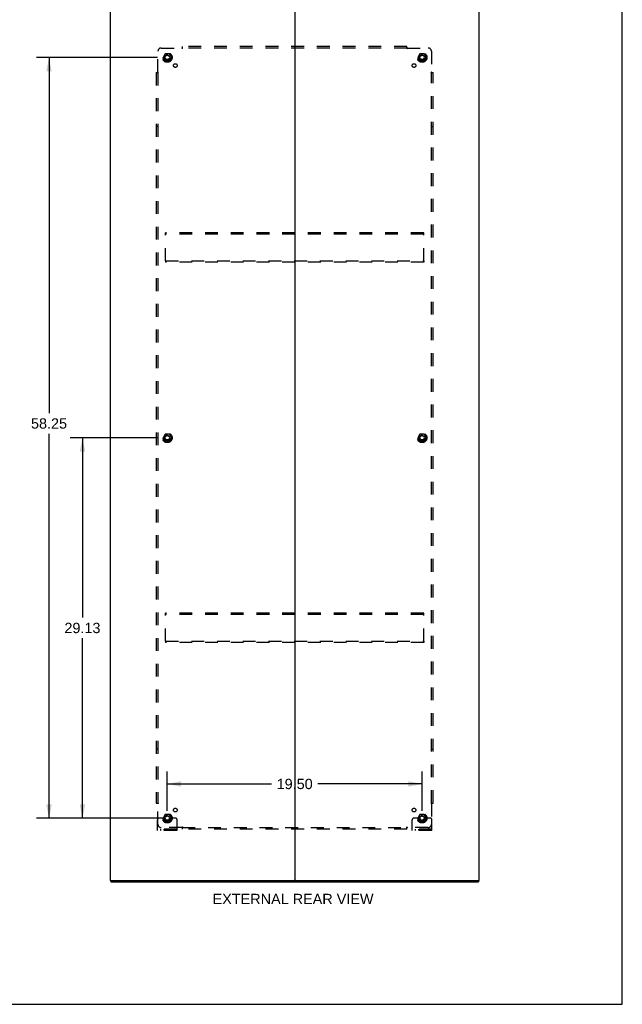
# Model space of a CAD drawing. Header units: inches. Extents: x 0 to 179, y 0 to 116.
# Tile 22 of 24: x 133 to 179, y 0 to 75. Entities that reach past the tile are written whole.
import ezdxf

# ---------------------------------------------------------------- set-up
doc = ezdxf.new("R2010")
doc.units = ezdxf.units.IN
doc.header["$LTSCALE"] = 9.842105
doc.header["$MEASUREMENT"] = 0
doc.linetypes.add('HIDDEN', pattern=[0.2, 0.1, -0.1])
doc.layers.get('0').update_dxf_attribs({"linetype": 'CONTINUOUS'})
for name, color, linetype in [('DEFAULT_2', 8, 'HIDDEN'), ('DIMENSIONS', 7, 'CONTINUOUS'), ('SUBPANEL', 7, 'CONTINUOUS')]:
    doc.layers.add(name, color=color, linetype=linetype)
doc.styles.get("Standard").update_dxf_attribs({"font": 'arial.ttf'})
doc.dimstyles.new('DIMSTYLE_1', dxfattribs={"dimtxt": 0.789474, "dimasz": 1.052632, "dimexe": 0.09, "dimexo": 0.07, "dimgap": 0.0375, "dimtad": 0, "dimtih": 1, "dimtoh": 1, "dimzin": 4, "dimdsep": 46, "dimtxsty": 'Standard', "dimblk": '_FILLED', "dimblk1": '_FILLED', "dimblk2": '_FILLED', "dimcen": 0.09, "dimadec": 3, "dimazin": 1, "dimtfac": 1, "dimtdec": 3, "dimtofl": 0, "dimtmove": 0, "dimatfit": 3, "dimldrblk": '_FILLED', "dimfxl": 0, "dimtolj": 1, "dimtzin": 4, "dimarcsym": 0})

# ---------------------------------------------------------------- blocks, each defined once
blk = doc.blocks.new('_FILLED')
at = {"color": 0, "linetype": 'ByBlock'}
blk.add_solid([(0, 0), (-1, 0.2), (-1, -0.2)], dxfattribs=at)
blk = doc.blocks.new('*D3')
at = {"layer": 'DIMENSIONS', "color": 2, "linetype": 'Continuous'}
for p, q in [((143.385, 72.506), (134.122, 72.506)), ((135.07, 72.506), (135.07, 45.267)), ((135.07, 14.256), (135.07, 43.688)), ((143.385, 14.256), (134.122, 14.256))]:
    blk.add_line(p, q, dxfattribs=at)
at = {"layer": 'DIMENSIONS', "color": 2, "linetype": 'Continuous', "xscale": 1.0526315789, "yscale": 1.0526315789, "zscale": 1.0526315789}
for p, rotation in [((135.07, 72.506), 90), ((135.07, 14.256), 270)]:
    blk.add_blockref('_FILLED', p, dxfattribs=dict(at, rotation=rotation))
at = {"layer": 'DIMENSIONS', "color": 2, "linetype": 'Continuous', "insert": (135.07, 44.872), "char_height": 0.7895, "width": 2.75876, "attachment_point": 2, "line_spacing_factor": 0.9}
blk.add_mtext('58.25', dxfattribs=at)
blk = doc.blocks.new('*D4')
at = {"layer": 'DIMENSIONS', "color": 2, "linetype": 'Continuous'}
for p, q in [((144.122, 14.827), (144.122, 17.821)), ((163.622, 14.827), (163.622, 17.821)), ((144.122, 16.874), (152.098, 16.874)), ((163.622, 16.874), (155.646, 16.874))]:
    blk.add_line(p, q, dxfattribs=at)
at = {"layer": 'DIMENSIONS', "color": 2, "linetype": 'Continuous', "xscale": 1.0526315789, "yscale": 1.0526315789, "zscale": 1.0526315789, "rotation": 180}
blk.add_blockref('_FILLED', (144.122, 16.874), dxfattribs=at)
at = {"layer": 'DIMENSIONS', "color": 2, "linetype": 'Continuous', "xscale": 1.0526315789, "yscale": 1.0526315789, "zscale": 1.0526315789}
blk.add_blockref('_FILLED', (163.622, 16.874), dxfattribs=at)
at = {"layer": 'DIMENSIONS', "color": 2, "linetype": 'Continuous', "insert": (153.872, 17.268), "char_height": 0.7895, "width": 2.75876, "attachment_point": 2, "line_spacing_factor": 0.9}
blk.add_mtext('19.50', dxfattribs=at)
blk = doc.blocks.new('*D5')
at = {"layer": 'DIMENSIONS', "color": 2, "linetype": 'Continuous'}
for p, q in [((143.385, 43.381), (136.681, 43.381)), ((137.629, 43.381), (137.629, 29.608)), ((137.629, 14.256), (137.629, 28.029)), ((143.385, 14.256), (136.681, 14.256))]:
    blk.add_line(p, q, dxfattribs=at)
at = {"layer": 'DIMENSIONS', "color": 2, "linetype": 'Continuous', "xscale": 1.0526315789, "yscale": 1.0526315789, "zscale": 1.0526315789}
for p, rotation in [((137.629, 43.381), 90), ((137.629, 14.256), 270)]:
    blk.add_blockref('_FILLED', p, dxfattribs=dict(at, rotation=rotation))
at = {"layer": 'DIMENSIONS', "color": 2, "linetype": 'Continuous', "insert": (137.629, 29.213), "char_height": 0.7895, "width": 2.75876, "attachment_point": 2, "line_spacing_factor": 0.9}
blk.add_mtext('29.13', dxfattribs=at)

msp = doc.modelspace()

# ---------------------------------------------------------------- linework, layer by layer
at = {"color": 7, "linetype": 'Continuous'}
for p, q in [((178.947, 0), (178.947, 115.789)), ((139.799, 9.485), (139.799, 9.381)), ((139.803, 9.485), (139.837, 9.485)), ((153.832, 9.485), (153.912, 9.485)), ((167.907, 9.485), (167.94, 9.485)), ((167.945, 9.485), (167.945, 9.381)), ((0, 0), (178.947, 0))]:
    msp.add_line(p, q, dxfattribs=at)
at = {"color": 3, "linetype": 'Continuous'}
for p, q in [((139.747, 77.277), (139.747, 9.485)), ((153.872, 77.237), (153.872, 9.525)), ((167.997, 9.485), (167.997, 77.277)), ((139.803, 9.485), (139.747, 9.485)), ((139.799, 9.381), (167.945, 9.381)), ((139.837, 9.485), (153.832, 9.485)), ((153.912, 9.485), (167.907, 9.485)), ((167.94, 9.485), (167.997, 9.485))]:
    msp.add_line(p, q, dxfattribs=at)
for centre, start, end in [((153.832, 9.525), 270, 360), ((153.912, 9.525), 180, 270)]:
    msp.add_arc(centre, 0.04, start, end, dxfattribs=at)
at = {"layer": 'DEFAULT_2', "color": 8, "linetype": 'HIDDEN'}
for p, q in [((143.959, 72.778), (143.804, 72.511)), ((143.804, 72.501), (143.959, 72.233)), ((144.276, 72.783), (143.967, 72.783)), ((144.439, 72.511), (144.285, 72.778)), ((144.285, 72.233), (144.439, 72.501)), ((163.459, 72.778), (163.304, 72.511)), ((163.304, 72.501), (163.459, 72.233)), ((163.776, 72.783), (163.467, 72.783)), ((163.939, 72.511), (163.785, 72.778)), ((163.785, 72.233), (163.939, 72.501)), ((144.276, 72.228), (143.967, 72.228)), ((163.776, 72.228), (163.467, 72.228)), ((143.997, 58.964), (143.997, 59.068)), ((163.747, 59.068), (143.997, 59.068)), ((143.997, 56.922), (143.997, 58.964)), ((163.747, 58.964), (143.997, 58.964)), ((163.747, 58.964), (163.747, 59.068)), ((163.747, 56.922), (163.747, 58.964)), ((143.997, 56.922), (143.997, 56.818)), ((143.997, 56.922), (163.747, 56.922)), ((163.747, 56.818), (143.997, 56.818)), ((163.747, 56.922), (163.747, 56.818)), ((143.959, 43.653), (143.804, 43.386)), ((143.804, 43.376), (143.959, 43.108)), ((144.276, 43.658), (143.967, 43.658)), ((144.276, 43.103), (143.967, 43.103)), ((144.439, 43.386), (144.285, 43.653)), ((144.285, 43.108), (144.439, 43.376)), ((163.459, 43.653), (163.304, 43.386)), ((163.304, 43.376), (163.459, 43.108)), ((163.776, 43.658), (163.467, 43.658)), ((163.776, 43.103), (163.467, 43.103)), ((163.939, 43.386), (163.785, 43.653)), ((163.785, 43.108), (163.939, 43.376)), ((163.747, 29.943), (143.997, 29.943)), ((143.997, 29.839), (143.997, 29.943)), ((163.747, 29.839), (143.997, 29.839)), ((143.997, 27.797), (143.997, 29.839)), ((163.747, 29.839), (163.747, 29.943)), ((163.747, 27.797), (163.747, 29.839)), ((143.997, 27.797), (163.747, 27.797)), ((143.997, 27.797), (143.997, 27.693)), ((163.747, 27.693), (143.997, 27.693)), ((163.747, 27.797), (163.747, 27.693)), ((143.959, 14.528), (143.804, 14.261)), ((144.276, 14.533), (143.967, 14.533)), ((144.439, 14.261), (144.285, 14.528)), ((163.459, 14.528), (163.304, 14.261)), ((163.776, 14.533), (163.467, 14.533)), ((163.939, 14.261), (163.785, 14.528)), ((143.372, 13.308), (143.372, 14.131)), ((143.586, 14.256), (143.497, 14.256)), ((143.707, 14.256), (143.586, 14.256)), ((143.947, 14.256), (143.707, 14.256)), ((143.804, 14.251), (143.959, 13.983)), ((144.276, 13.978), (143.967, 13.978)), ((144.285, 13.983), (144.439, 14.251)), ((144.297, 14.256), (144.536, 14.256)), ((144.657, 14.256), (144.536, 14.256)), ((144.747, 14.256), (144.657, 14.256)), ((144.872, 13.308), (144.872, 14.131)), ((162.872, 13.308), (162.872, 14.131)), ((163.086, 14.256), (162.997, 14.256)), ((163.207, 14.256), (163.086, 14.256)), ((163.447, 14.256), (163.207, 14.256)), ((163.304, 14.251), (163.459, 13.983)), ((163.776, 13.978), (163.467, 13.978)), ((163.785, 13.983), (163.939, 14.251)), ((163.797, 14.256), (164.036, 14.256)), ((164.157, 14.256), (164.036, 14.256)), ((164.247, 14.256), (164.157, 14.256)), ((164.372, 13.308), (164.372, 14.131)), ((144.872, 13.412), (143.372, 13.412)), ((144.872, 13.308), (143.372, 13.308)), ((143.619, 13.308), (143.619, 13.412)), ((143.875, 13.308), (143.875, 13.412)), ((144.369, 13.308), (144.369, 13.412)), ((144.625, 13.308), (144.625, 13.412)), ((164.372, 13.412), (162.872, 13.412)), ((164.372, 13.308), (162.872, 13.308)), ((163.119, 13.308), (163.119, 13.412)), ((163.375, 13.308), (163.375, 13.412)), ((163.869, 13.308), (163.869, 13.412)), ((164.125, 13.308), (164.125, 13.412))]:
    msp.add_line(p, q, dxfattribs=at)
for centre, radius in [((144.122, 72.506), 0.372), ((144.122, 72.506), 0.356), ((144.122, 72.506), 0.312), ((144.122, 72.506), 0.204), ((144.122, 72.506), 0.188), ((144.122, 72.506), 0.183), ((144.122, 72.506), 0.165), ((163.622, 72.506), 0.372), ((163.622, 72.506), 0.356), ((163.622, 72.506), 0.312), ((163.622, 72.506), 0.204), ((163.622, 72.506), 0.188), ((163.622, 72.506), 0.183), ((163.622, 72.506), 0.165), ((144.122, 43.381), 0.372), ((144.122, 43.381), 0.356), ((163.622, 43.381), 0.372), ((163.622, 43.381), 0.356), ((144.122, 43.381), 0.312), ((144.122, 43.381), 0.204), ((144.122, 43.381), 0.188), ((144.122, 43.381), 0.183), ((144.122, 43.381), 0.165), ((163.622, 43.381), 0.312), ((163.622, 43.381), 0.204), ((163.622, 43.381), 0.188), ((163.622, 43.381), 0.183), ((163.622, 43.381), 0.165), ((144.122, 14.256), 0.372), ((144.122, 14.256), 0.356), ((144.122, 14.256), 0.312), ((144.122, 14.256), 0.204), ((144.122, 14.256), 0.188), ((144.122, 14.256), 0.183), ((144.122, 14.256), 0.165), ((163.622, 14.256), 0.372), ((163.622, 14.256), 0.356), ((163.622, 14.256), 0.312), ((163.622, 14.256), 0.204), ((163.622, 14.256), 0.188), ((163.622, 14.256), 0.183), ((163.622, 14.256), 0.165)]:
    msp.add_circle(centre, radius, dxfattribs=at)
for centre, radius, start, end in [((143.813, 72.506), 0.01, 150.01268, 209.98829), ((143.967, 72.773), 0.01, 90.01235, 149.98915), ((144.276, 72.773), 0.01, 30.01204, 89.98872), ((144.431, 72.506), 0.01, 330.01268, 29.98829), ((163.313, 72.506), 0.01, 150.01268, 209.98829), ((163.467, 72.773), 0.01, 90.01235, 149.98915), ((163.776, 72.773), 0.01, 30.01204, 89.98872), ((163.931, 72.506), 0.01, 330.01268, 29.98829), ((143.967, 72.238), 0.01, 210.01204, 269.98872), ((144.276, 72.238), 0.01, 270.01235, 329.98915), ((163.467, 72.238), 0.01, 210.01204, 269.98872), ((163.776, 72.238), 0.01, 270.01235, 329.98915), ((143.813, 43.381), 0.01, 150.01268, 209.98829), ((143.967, 43.648), 0.01, 90.01235, 149.98915), ((143.967, 43.113), 0.01, 210.01204, 269.98872), ((144.276, 43.648), 0.01, 30.01204, 89.98872), ((144.276, 43.113), 0.01, 270.01235, 329.98915), ((144.431, 43.381), 0.01, 330.01268, 29.98829), ((163.313, 43.381), 0.01, 150.01268, 209.98829), ((163.467, 43.648), 0.01, 90.01235, 149.98915), ((163.467, 43.113), 0.01, 210.01204, 269.98872), ((163.776, 43.648), 0.01, 30.01204, 89.98872), ((163.776, 43.113), 0.01, 270.01235, 329.98915), ((163.931, 43.381), 0.01, 330.01268, 29.98829), ((143.967, 14.523), 0.01, 90.01235, 149.98915), ((144.276, 14.523), 0.01, 30.01204, 89.98872), ((163.467, 14.523), 0.01, 90.01235, 149.98915), ((163.776, 14.523), 0.01, 30.01204, 89.98872), ((143.497, 14.131), 0.125, 90, 180), ((143.813, 14.256), 0.01, 150.01268, 209.98829), ((144.122, 14.256), 0.175, 180, 360), ((143.967, 13.988), 0.01, 210.01204, 269.98872), ((144.276, 13.988), 0.01, 270.01235, 329.98915), ((144.431, 14.256), 0.01, 330.01268, 29.98829), ((144.747, 14.131), 0.125, 0, 90), ((162.997, 14.131), 0.125, 90, 180), ((163.313, 14.256), 0.01, 150.01268, 209.98829), ((163.622, 14.256), 0.175, 180, 360), ((163.467, 13.988), 0.01, 210.01204, 269.98872), ((163.776, 13.988), 0.01, 270.01235, 329.98915), ((163.931, 14.256), 0.01, 330.01268, 29.98829), ((164.247, 14.131), 0.125, 0, 90)]:
    msp.add_arc(centre, radius, start, end, dxfattribs=at)
at = {"layer": 'SUBPANEL', "color": 8, "linetype": 'HIDDEN'}
for p, q in [((143.653, 73.224), (145.243, 73.224)), ((145.256, 73.204), (145.252, 73.211)), ((145.261, 73.243), (145.254, 73.237)), ((145.278, 73.183), (145.278, 73.349)), ((162.465, 73.349), (145.278, 73.349)), ((162.465, 73.224), (145.278, 73.224)), ((162.465, 73.183), (162.465, 73.349)), ((162.501, 73.224), (164.09, 73.224)), ((143.403, 71.385), (143.403, 72.974)), ((164.34, 72.974), (164.34, 71.385)), ((143.278, 71.349), (143.278, 15.412)), ((143.278, 71.349), (143.444, 71.349)), ((143.403, 71.349), (143.403, 15.412)), ((164.3, 71.349), (164.465, 71.349)), ((164.321, 71.371), (164.327, 71.375)), ((164.34, 15.412), (164.34, 71.349)), ((164.359, 71.366), (164.353, 71.373)), ((164.465, 15.412), (164.465, 71.349)), ((143.403, 67.224), (143.278, 67.224)), ((164.34, 67.224), (164.465, 67.224)), ((143.403, 19.537), (143.278, 19.537)), ((164.34, 19.537), (164.465, 19.537)), ((143.278, 15.412), (143.444, 15.412)), ((143.384, 15.395), (143.391, 15.388)), ((143.403, 13.787), (143.403, 15.376)), ((143.423, 15.39), (143.416, 15.386)), ((164.3, 15.412), (164.465, 15.412)), ((164.34, 15.376), (164.34, 13.787)), ((145.278, 13.412), (145.278, 13.578)), ((162.465, 13.412), (162.465, 13.578)), ((145.243, 13.537), (143.653, 13.537)), ((145.278, 13.537), (162.465, 13.537)), ((162.465, 13.412), (145.278, 13.412)), ((162.482, 13.518), (162.487, 13.523)), ((162.488, 13.557), (162.491, 13.55)), ((164.09, 13.537), (162.501, 13.537))]:
    msp.add_line(p, q, dxfattribs=at)
for points in [[(145.254, 73.237), (145.252, 73.235), (145.251, 73.233), (145.249, 73.231), (145.247, 73.229), (145.245, 73.227), (145.244, 73.226), (145.243, 73.224)], [(145.252, 73.211), (145.251, 73.213), (145.249, 73.215), (145.248, 73.217), (145.246, 73.219), (145.245, 73.221), (145.244, 73.223), (145.243, 73.224)], [(145.278, 73.183), (145.276, 73.184), (145.275, 73.185), (145.273, 73.185), (145.272, 73.186), (145.27, 73.187), (145.269, 73.188), (145.267, 73.189), (145.266, 73.191), (145.265, 73.192), (145.263, 73.194), (145.262, 73.195), (145.261, 73.197), (145.26, 73.199), (145.258, 73.201), (145.257, 73.202), (145.256, 73.204)], [(145.278, 73.263), (145.276, 73.261), (145.275, 73.259), (145.273, 73.257), (145.272, 73.255), (145.27, 73.253), (145.269, 73.251), (145.267, 73.249), (145.265, 73.248), (145.264, 73.246), (145.262, 73.245), (145.261, 73.243)], [(162.465, 73.263), (162.467, 73.261), (162.469, 73.259), (162.47, 73.257), (162.472, 73.255), (162.473, 73.253), (162.475, 73.251), (162.476, 73.249), (162.478, 73.248), (162.479, 73.246), (162.481, 73.245), (162.482, 73.243)], [(162.465, 73.183), (162.467, 73.184), (162.469, 73.185), (162.47, 73.185), (162.472, 73.186), (162.473, 73.187), (162.474, 73.188), (162.476, 73.189), (162.477, 73.191), (162.479, 73.192), (162.48, 73.194), (162.481, 73.195), (162.483, 73.197), (162.484, 73.199), (162.485, 73.201), (162.486, 73.202), (162.488, 73.204), (162.491, 73.211)], [(162.482, 73.243), (162.489, 73.237), (162.491, 73.235), (162.493, 73.233), (162.495, 73.231), (162.496, 73.229), (162.498, 73.227), (162.499, 73.226), (162.501, 73.224)], [(162.491, 73.211), (162.493, 73.213), (162.494, 73.215), (162.495, 73.217), (162.497, 73.219), (162.498, 73.221), (162.499, 73.223), (162.501, 73.224)], [(143.364, 71.349), (143.367, 71.351), (143.369, 71.352), (143.371, 71.354), (143.373, 71.356), (143.374, 71.357), (143.376, 71.359), (143.378, 71.36), (143.38, 71.362), (143.381, 71.363), (143.383, 71.365), (143.384, 71.366)], [(143.384, 71.366), (143.391, 71.373), (143.393, 71.375), (143.394, 71.377), (143.396, 71.378), (143.398, 71.38), (143.4, 71.382), (143.401, 71.383), (143.403, 71.385)], [(143.416, 71.375), (143.414, 71.377), (143.412, 71.378), (143.41, 71.379), (143.408, 71.381), (143.406, 71.382), (143.404, 71.383), (143.403, 71.385)], [(143.444, 71.349), (143.443, 71.351), (143.442, 71.353), (143.442, 71.354), (143.441, 71.356), (143.44, 71.357), (143.439, 71.358), (143.438, 71.36), (143.436, 71.361), (143.435, 71.363), (143.433, 71.364), (143.432, 71.365), (143.43, 71.366), (143.429, 71.368), (143.427, 71.369), (143.425, 71.37), (143.423, 71.371), (143.416, 71.375)], [(164.3, 71.349), (164.3, 71.351), (164.301, 71.353), (164.302, 71.354), (164.302, 71.356), (164.303, 71.357), (164.304, 71.358), (164.306, 71.36), (164.307, 71.361), (164.308, 71.363), (164.31, 71.364), (164.311, 71.365), (164.313, 71.366), (164.315, 71.368), (164.317, 71.369), (164.319, 71.37), (164.321, 71.371)], [(164.327, 71.375), (164.329, 71.377), (164.331, 71.378), (164.333, 71.379), (164.335, 71.381), (164.337, 71.382), (164.339, 71.383), (164.34, 71.385)], [(164.353, 71.373), (164.351, 71.375), (164.349, 71.377), (164.347, 71.378), (164.345, 71.38), (164.343, 71.382), (164.342, 71.383), (164.34, 71.385)], [(164.379, 71.349), (164.377, 71.351), (164.375, 71.352), (164.373, 71.354), (164.371, 71.356), (164.369, 71.357), (164.367, 71.359), (164.365, 71.36), (164.364, 71.362), (164.362, 71.363), (164.361, 71.365), (164.359, 71.366)], [(143.364, 15.412), (143.367, 15.41), (143.369, 15.409), (143.371, 15.407), (143.373, 15.406), (143.374, 15.404), (143.376, 15.402), (143.378, 15.401), (143.38, 15.399), (143.381, 15.398), (143.383, 15.396), (143.384, 15.395)], [(143.391, 15.388), (143.393, 15.386), (143.394, 15.384), (143.396, 15.383), (143.398, 15.381), (143.4, 15.379), (143.401, 15.378), (143.403, 15.376)], [(143.416, 15.386), (143.414, 15.384), (143.412, 15.383), (143.41, 15.382), (143.408, 15.38), (143.406, 15.379), (143.404, 15.378), (143.403, 15.376)], [(143.444, 15.412), (143.443, 15.41), (143.442, 15.409), (143.442, 15.407), (143.441, 15.406), (143.44, 15.404), (143.439, 15.403), (143.438, 15.401), (143.436, 15.4), (143.435, 15.398), (143.433, 15.397), (143.432, 15.396), (143.43, 15.395), (143.429, 15.393), (143.427, 15.392), (143.425, 15.391), (143.423, 15.39)], [(164.3, 15.412), (164.3, 15.41), (164.301, 15.409), (164.302, 15.407), (164.302, 15.406), (164.303, 15.404), (164.304, 15.403), (164.306, 15.401), (164.307, 15.4), (164.308, 15.398), (164.31, 15.397), (164.311, 15.396), (164.313, 15.395), (164.315, 15.393), (164.317, 15.392), (164.319, 15.391), (164.321, 15.39), (164.327, 15.386)], [(164.327, 15.386), (164.329, 15.384), (164.331, 15.383), (164.333, 15.382), (164.335, 15.38), (164.337, 15.379), (164.339, 15.378), (164.34, 15.376)], [(164.359, 15.395), (164.353, 15.388), (164.351, 15.386), (164.349, 15.384), (164.347, 15.383), (164.345, 15.381), (164.343, 15.379), (164.342, 15.378), (164.34, 15.376)], [(164.379, 15.412), (164.377, 15.41), (164.375, 15.409), (164.373, 15.407), (164.371, 15.406), (164.369, 15.404), (164.367, 15.402), (164.365, 15.401), (164.364, 15.399), (164.362, 15.398), (164.361, 15.396), (164.359, 15.395)], [(145.278, 13.578), (145.276, 13.577), (145.275, 13.576), (145.273, 13.576), (145.272, 13.575), (145.27, 13.574), (145.269, 13.573), (145.267, 13.572), (145.266, 13.57), (145.265, 13.569), (145.263, 13.567), (145.262, 13.566), (145.261, 13.564), (145.26, 13.562), (145.258, 13.561), (145.257, 13.559), (145.256, 13.557), (145.252, 13.55)], [(162.465, 13.578), (162.467, 13.577), (162.469, 13.576), (162.47, 13.576), (162.472, 13.575), (162.473, 13.574), (162.474, 13.573), (162.476, 13.572), (162.477, 13.57), (162.479, 13.569), (162.48, 13.567), (162.481, 13.566), (162.483, 13.564), (162.484, 13.562), (162.485, 13.561), (162.486, 13.559), (162.488, 13.557)], [(145.252, 13.55), (145.251, 13.548), (145.249, 13.546), (145.248, 13.544), (145.246, 13.542), (145.245, 13.54), (145.244, 13.538), (145.243, 13.537)], [(145.261, 13.518), (145.254, 13.525), (145.252, 13.526), (145.251, 13.528), (145.249, 13.53), (145.247, 13.532), (145.245, 13.534), (145.244, 13.535), (145.243, 13.537)], [(145.278, 13.498), (145.276, 13.5), (145.275, 13.503), (145.273, 13.505), (145.272, 13.506), (145.27, 13.508), (145.269, 13.51), (145.267, 13.512), (145.265, 13.513), (145.264, 13.515), (145.262, 13.517), (145.261, 13.518)], [(162.465, 13.498), (162.467, 13.5), (162.469, 13.503), (162.47, 13.505), (162.472, 13.506), (162.473, 13.508), (162.475, 13.51), (162.476, 13.512), (162.478, 13.513), (162.479, 13.515), (162.481, 13.517), (162.482, 13.518)], [(162.487, 13.523), (162.489, 13.525), (162.491, 13.526), (162.493, 13.528), (162.495, 13.53), (162.496, 13.532), (162.498, 13.534), (162.499, 13.535), (162.501, 13.537)], [(162.491, 13.55), (162.493, 13.548), (162.494, 13.546), (162.495, 13.544), (162.497, 13.542), (162.498, 13.54), (162.499, 13.538), (162.501, 13.537)]]:
    msp.add_lwpolyline(points, dxfattribs=at)
for centre, radius in [((144.122, 72.506), 0.25), ((163.622, 72.506), 0.25), ((144.74, 71.887), 0.141), ((163.003, 71.887), 0.141), ((144.122, 43.381), 0.25), ((163.622, 43.381), 0.25), ((144.122, 14.256), 0.25), ((144.74, 14.874), 0.141), ((163.003, 14.874), 0.141), ((163.622, 14.256), 0.25)]:
    msp.add_circle(centre, radius, dxfattribs=at)
for centre, start, end in [((143.653, 72.974), 90, 180), ((164.09, 72.974), 0, 90), ((143.653, 13.787), 180, 270), ((164.09, 13.787), 270, 360)]:
    msp.add_arc(centre, 0.25, start, end, dxfattribs=at)

# ---------------------------------------------------------------- texts
at = {"layer": 'DIMENSIONS', "color": 2, "linetype": 'Continuous', "insert": (153.75, 8.462), "char_height": 0.78947, "width": 12.29114, "attachment_point": 2, "line_spacing_factor": 0.9}
msp.add_mtext('EXTERNAL REAR VIEW', dxfattribs=at)

# ---------------------------------------------------------------- dimensions: what is measured, and where the dimension line sits
at = {"layer": 'DIMENSIONS', "color": 2, "linetype": 'Continuous'}
for base, p1, p2, angle, picture, middle in [((135.07, 72.506), (143.455, 14.256), (143.455, 72.506), 90, '*D3', (135.07, 44.473)), ((137.628591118, 14.2555473), (143.454815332, 43.3805473), (143.454815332, 14.2555473), 270, '*D5', (137.618111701, 28.813643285))]:
    dim = msp.add_linear_dim(base=base, p1=p1, p2=p2, angle=angle, dimstyle='DIMSTYLE_1', dxfattribs=at)
    dim.commit()
    dim.dimension.update_dxf_attribs({"geometry": picture, "text_midpoint": middle, "dimtype": 160})
dim = msp.add_linear_dim(base=(163.622, 16.874), p1=(144.122, 14.757), p2=(163.622, 14.757), dimstyle='DIMSTYLE_1', dxfattribs=at)
dim.commit()
dim.dimension.update_dxf_attribs({"geometry": '*D4', "text_midpoint": (153.905, 16.869), "dimtype": 160})

doc.saveas('drawing.dxf')
